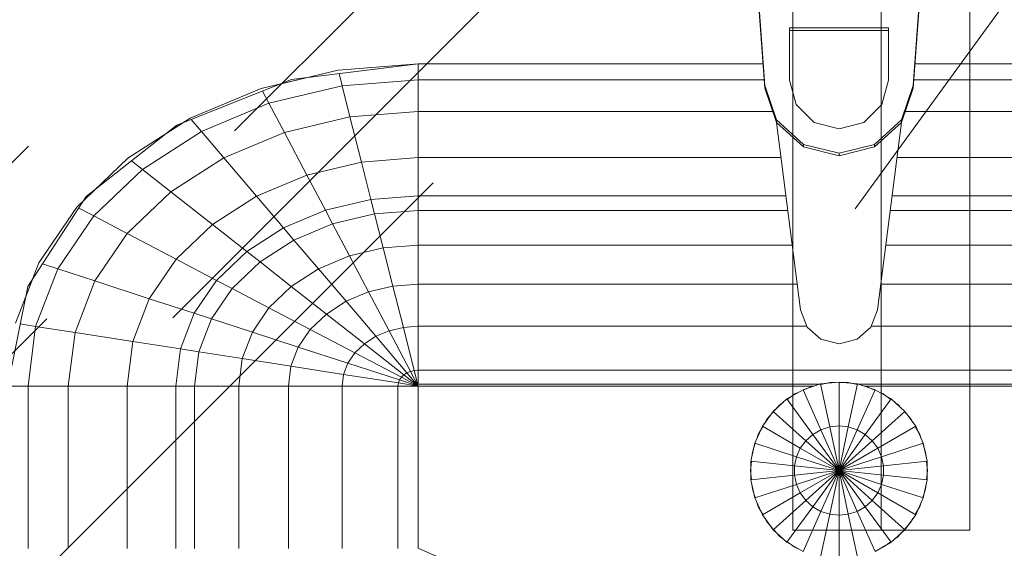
# Model space of a CAD drawing. Header units: millimetres. Extents: x -121 to 21670, y 1231 to 39176.
# Tile 25 of 72: x 9423 to 9701, y 35469 to 35618. Entities that reach past the tile are written whole.
import ezdxf

# ---------------------------------------------------------------- set-up
doc = ezdxf.new("R2010")
doc.units = ezdxf.units.MM
doc.linetypes.add('ADSK_Осевая', pattern=[700, 500, -100, 0, -100])
doc.linetypes.add('ADSK_Штриховая_ш3 п1_5', pattern=[225, 150, -75])
for name, color, linetype, lineweight in [('A-____-____-DIMS', 211, 'Continuous', 9), ('A-____-____-DIMS-50', 211, 'Continuous', 9), ('A-DETL-____-MBND', 5, 'ADSK_Штриховая_ш3 п1_5', 20), ('M-EQPM-____-OTLN', 50, 'Continuous', 20), ('P-PIPE-____-CNTR', 3, 'ADSK_Осевая', 20), ('P-PIPE-____-IDEN', 2, 'Continuous', 20), ('P-PIPE-____-OTLN', 3, 'Continuous', 20)]:
    doc.layers.add(name, color=color, linetype=linetype, lineweight=lineweight)
doc.styles.add('GOST Common_1', font='GOST_Common.ttf', dxfattribs={"width": 0.9, "height": 125})
doc.dimstyles.new('ADSK_Основной_2_5_мм', dxfattribs={"dimscale": 304.8, "dimtxt": 0.412449, "dimasz": 0.328084, "dimexe": 0.246063, "dimexo": 0.000807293, "dimgap": 0.049213, "dimtad": 1, "dimdec": 0, "dimlfac": 304.8, "dimdsep": 46, "dimtxsty": 'GOST Common_1', "dimblk1": 'OBLIQUE', "dimblk2": 'OBLIQUE', "dimsah": 1, "dimcen": 0.09, "dimdle": 0.246063, "dimazin": 2, "dimtfac": 1, "dimtdec": 4, "dimtix": 1, "dimtmove": 0, "dimatfit": 3, "dimfxl": 1, "dimtvp": 1, "dimtolj": 1, "dimtzin": 0, "dimlwd": 20, "dimlwe": 20, "dimarcsym": 2})

# ---------------------------------------------------------------- blocks, each defined once
blk = doc.blocks.new('Прямая форма - V line-609801-В_Этаж 02_Канализация')
at = {"layer": 'M-EQPM-____-OTLN', "color": 253}
for p, q in [((-23.89, -58.26), (-20.95, -98.41)), ((20.95, -98.41), (23.89, -58.26)), ((-20.95, -99.15), (-23.89, -59.01)), ((23.89, -59.01), (20.95, -99.15)), ((-14, -96.93), (-14, -82.11)), ((-14, -82.11), (14, -82.11)), ((14, -82.86), (-14, -82.86)), ((14, -82.11), (14, -96.93)), ((-163.2, -99.24), (-141.45, -94.07)), ((-118.83, -92.28), (-154.66, -96.74)), ((-141.45, -94.07), (-118.83, -92.32)), ((-21.4, -92.28), (-118.83, -92.28)), ((-118.83, -92.32), (-21.39, -92.32)), ((-118.83, -96.84), (-118.83, -92.32)), ((-118.83, -92.32), (-118.83, -96.84)), ((21.39, -92.32), (118.83, -92.32)), ((118.83, -92.28), (21.4, -92.28)), ((-154.66, -96.74), (-186.98, -109.66)), ((-150.5, -96.22), (-157.58, -97.91)), ((-140.32, -98.51), (-141.2, -95.06)), ((-118.83, -96.84), (-140.32, -98.51)), ((-21.06, -96.84), (-118.83, -96.84)), ((-118.83, -105.76), (-118.83, -96.84)), ((-118.83, -96.84), (-118.83, -105.76)), ((-12.12, -103.8), (-14, -96.93)), ((14, -96.93), (12.12, -103.8)), ((118.83, -96.84), (21.06, -96.84)), ((-183.25, -107.65), (-163.2, -99.24)), ((-160.99, -103.42), (-162.8, -99.99)), ((-140.32, -98.51), (-160.99, -103.42)), ((-138.11, -107.25), (-140.32, -98.51)), ((-20.95, -98.41), (-17.66, -108.08)), ((-20.95, -98.41), (-20.95, -99.15)), ((-17.66, -108.83), (-20.95, -99.15)), ((17.66, -108.08), (20.95, -98.41)), ((20.95, -99.15), (17.66, -108.83)), ((20.95, -98.41), (20.95, -99.15)), ((-160.99, -103.42), (-180.04, -111.41)), ((-156.64, -111.66), (-160.99, -103.42)), ((-7, -108.84), (-12.12, -103.8)), ((12.12, -103.8), (7, -108.84)), ((-200.82, -118.96), (-183.25, -107.65)), ((-180.04, -111.41), (-182.92, -108.03)), ((-138.11, -107.25), (-156.64, -111.66)), ((-118.83, -105.76), (-138.11, -107.25)), ((-134.86, -120.03), (-138.11, -107.25)), ((-18.88, -105.76), (-118.83, -105.76)), ((-118.83, -118.79), (-118.83, -105.76)), ((-118.83, -105.76), (-118.83, -118.79)), ((-17.66, -108.08), (-10.06, -115.03)), ((-17.66, -108.08), (-17.66, -108.83)), ((10.06, -115.03), (17.66, -108.08)), ((17.66, -108.08), (17.66, -108.83)), ((118.83, -105.76), (18.71, -105.76)), ((-186.98, -109.66), (-212.64, -129.78)), ((-185.36, -109.01), (-189.8, -111.86)), ((-10.06, -115.78), (-17.66, -108.83)), ((-17.64, -108.83), (-10.91, -161.71)), ((0, -110.68), (-7, -108.84)), ((7, -108.84), (0, -110.68)), ((17.66, -108.83), (10.06, -115.78)), ((10.91, -161.71), (17.64, -108.83)), ((-180.04, -111.41), (-196.74, -122.16)), ((-173.73, -118.82), (-180.04, -111.41)), ((-156.64, -111.66), (-173.73, -118.82)), ((-150.29, -123.7), (-156.64, -111.66)), ((-10.06, -115.03), (0, -117.56)), ((-10.06, -115.03), (-10.06, -115.78)), ((0, -118.3), (-10.06, -115.78)), ((0, -117.56), (10.06, -115.03)), ((10.06, -115.78), (0, -118.3)), ((10.06, -115.03), (10.06, -115.78)), ((-215.24, -132.74), (-200.82, -118.96)), ((-173.73, -118.82), (-188.7, -128.46)), ((-164.5, -129.66), (-173.73, -118.82)), ((-118.83, -118.79), (-134.86, -120.03)), ((-16.37, -118.79), (-118.83, -118.79)), ((-118.83, -129.56), (-118.83, -118.79)), ((-118.83, -118.79), (-118.83, -129.56)), ((0, -117.56), (0, -118.3)), ((118.83, -118.79), (16.37, -118.79)), ((-196.74, -122.16), (-210.44, -135.26)), ((-196.74, -122.16), (-199.83, -119.73)), ((-188.7, -128.46), (-196.74, -122.16)), ((-134.86, -120.03), (-150.29, -123.7)), ((-132.18, -130.59), (-134.86, -120.03)), ((-150.29, -123.7), (-164.5, -129.66)), ((-145.03, -133.65), (-150.29, -123.7)), ((-209.86, -127.6), (-213.45, -131.03)), ((-212.64, -129.78), (-229.11, -155.13)), ((-188.7, -128.46), (-200.99, -140.21)), ((-176.96, -137.68), (-188.7, -128.46)), ((-164.5, -129.66), (-176.96, -137.68)), ((-156.87, -138.61), (-164.5, -129.66)), ((-132.18, -130.59), (-145.03, -133.65)), ((-118.83, -129.56), (-132.18, -130.59)), ((-131.15, -134.66), (-132.18, -130.59)), ((-15, -129.56), (-118.83, -129.56)), ((-118.83, -133.71), (-118.83, -129.56)), ((-118.83, -129.56), (-118.83, -133.71)), ((118.83, -129.56), (15, -129.56)), ((-225.96, -148.47), (-215.24, -132.74)), ((-210.44, -135.26), (-214.73, -133.01)), ((-210.44, -135.26), (-220.62, -150.2)), ((-200.99, -140.21), (-210.44, -135.26)), ((-145.03, -133.65), (-156.87, -138.61)), ((-143.01, -137.48), (-145.03, -133.65)), ((-131.15, -134.66), (-143.01, -137.48)), ((-118.83, -133.71), (-131.15, -134.66)), ((-128.72, -144.27), (-131.15, -134.66)), ((-14.47, -133.71), (-118.83, -133.71)), ((-118.83, -143.5), (-118.83, -133.71)), ((-118.83, -133.71), (-118.83, -143.5)), ((118.83, -133.71), (14.47, -133.71)), ((-176.96, -137.68), (-187.18, -147.45)), ((-167.24, -145.29), (-176.96, -137.68)), ((-156.87, -138.61), (-167.24, -145.29)), ((-153.93, -142.06), (-156.87, -138.61)), ((-143.01, -137.48), (-153.93, -142.06)), ((-138.23, -146.53), (-143.01, -137.48)), ((-200.99, -140.21), (-210.13, -153.61)), ((-187.18, -147.45), (-200.99, -140.21)), ((-153.93, -142.06), (-163.51, -148.22)), ((-146.99, -150.2), (-153.93, -142.06)), ((-128.72, -144.27), (-138.23, -146.53)), ((-118.83, -143.5), (-128.72, -144.27)), ((-125.98, -155.06), (-128.72, -144.27)), ((-13.23, -143.5), (-118.83, -143.5)), ((-118.83, -154.51), (-118.83, -143.5)), ((-118.83, -143.5), (-118.83, -154.51)), ((118.83, -143.5), (13.23, -143.5)), ((-167.24, -145.29), (-175.76, -153.43)), ((-163.51, -148.22), (-167.24, -145.29)), ((-138.23, -146.53), (-146.99, -150.2)), ((-132.86, -156.7), (-138.23, -146.53)), ((-232.55, -165.53), (-225.96, -148.47)), ((-220.62, -150.2), (-224.98, -148.78)), ((-187.18, -147.45), (-194.78, -158.6)), ((-175.76, -153.43), (-187.18, -147.45)), ((-163.51, -148.22), (-171.37, -155.74)), ((-154.68, -155.15), (-163.51, -148.22)), ((-220.62, -150.2), (-226.89, -166.41)), ((-210.13, -153.61), (-220.62, -150.2)), ((-146.99, -150.2), (-154.68, -155.15)), ((-139.2, -159.35), (-146.99, -150.2)), ((-229.11, -155.13), (-234.78, -183.24)), ((-227.69, -152.95), (-229.73, -158.23)), ((-210.13, -153.61), (-215.75, -168.15)), ((-194.78, -158.6), (-210.13, -153.61)), ((-175.76, -153.43), (-182.09, -162.72)), ((-171.37, -155.74), (-175.76, -153.43)), ((-154.68, -155.15), (-160.98, -161.18)), ((-144.76, -162.93), (-154.68, -155.15)), ((-125.98, -155.06), (-132.86, -156.7)), ((-118.83, -154.51), (-125.98, -155.06)), ((-123.03, -166.71), (-125.98, -155.06)), ((-11.83, -154.51), (-118.83, -154.51)), ((-118.83, -166.38), (-118.83, -154.51)), ((-118.83, -154.51), (-118.83, -166.38)), ((118.83, -154.51), (11.83, -154.51)), ((-171.37, -155.74), (-177.21, -164.3)), ((-160.98, -161.18), (-171.37, -155.74)), ((-132.86, -156.7), (-139.2, -159.35)), ((-127.07, -167.67), (-132.86, -156.7)), ((-194.78, -158.6), (-199.45, -170.69)), ((-182.09, -162.72), (-194.78, -158.6)), ((-160.98, -161.18), (-165.67, -168.05)), ((-149.32, -167.29), (-160.98, -161.18)), ((-139.2, -159.35), (-144.76, -162.93)), ((-130.79, -169.23), (-139.2, -159.35)), ((-182.09, -162.72), (-185.98, -172.79)), ((-177.21, -164.3), (-182.09, -162.72)), ((-144.76, -162.93), (-149.32, -167.29)), ((-134.05, -171.33), (-144.76, -162.93)), ((-10.91, -161.71), (-9.03, -166.6)), ((9.03, -166.6), (10.91, -161.71)), ((-226.89, -166.41), (-231.25, -165.73)), ((-226.89, -166.41), (-229.01, -183.27)), ((-215.75, -168.15), (-226.89, -166.41)), ((-177.21, -164.3), (-180.8, -173.6)), ((-165.67, -168.05), (-177.21, -164.3)), ((-123.03, -166.71), (-127.07, -167.67)), ((-118.83, -166.38), (-123.03, -166.71)), ((-119.94, -178.86), (-123.03, -166.71)), ((-9.11, -166.38), (-118.83, -166.38)), ((-118.83, -178.78), (-118.83, -166.38)), ((-118.83, -166.38), (-118.83, -178.78)), ((-9.03, -166.6), (-5.09, -170.07)), ((5.09, -170.07), (9.03, -166.6)), ((118.83, -166.38), (9.11, -166.38)), ((-215.75, -168.15), (-217.65, -183.27)), ((-199.45, -170.69), (-215.75, -168.15)), ((-165.67, -168.05), (-168.55, -175.51)), ((-152.71, -172.26), (-165.67, -168.05)), ((-149.32, -167.29), (-152.71, -172.26)), ((-136.73, -173.89), (-149.32, -167.29)), ((-130.79, -169.23), (-134.05, -171.33)), ((-127.07, -167.67), (-130.79, -169.23)), ((-122.01, -179.53), (-130.79, -169.23)), ((-121.02, -179.12), (-127.07, -167.67)), ((-199.45, -170.69), (-201.03, -183.27)), ((-185.98, -172.79), (-199.45, -170.69)), ((-152.71, -172.26), (-154.8, -177.66)), ((-138.72, -176.81), (-152.71, -172.26)), ((-134.05, -171.33), (-136.73, -173.89)), ((-122.88, -180.09), (-134.05, -171.33)), ((-5.09, -170.07), (0, -171.32)), ((0, -171.32), (5.09, -170.07)), ((-185.98, -172.79), (-187.3, -183.27)), ((-180.8, -173.6), (-185.98, -172.79)), ((-180.8, -173.6), (-182.02, -183.27)), ((-168.55, -175.51), (-180.8, -173.6)), ((-136.73, -173.89), (-138.72, -176.81)), ((-123.59, -180.77), (-136.73, -173.89)), ((-168.55, -175.51), (-169.53, -183.27)), ((-154.8, -177.66), (-168.55, -175.51)), ((-154.8, -177.66), (-155.5, -183.27)), ((-139.94, -179.98), (-154.8, -177.66)), ((-138.72, -176.81), (-139.94, -179.98)), ((-124.12, -181.55), (-138.72, -176.81)), ((-139.94, -179.98), (-140.36, -183.27)), ((-124.45, -182.4), (-139.94, -179.98)), ((-122.88, -180.09), (-123.59, -180.77)), ((-122.01, -179.53), (-122.88, -180.09)), ((-118.83, -183.27), (-122.88, -180.09)), ((-121.02, -179.12), (-122.01, -179.53)), ((-118.83, -183.27), (-122.01, -179.53)), ((-119.94, -178.86), (-121.02, -179.12)), ((-118.83, -183.27), (-121.02, -179.12)), ((-118.83, -178.78), (-119.94, -178.86)), ((-118.83, -183.27), (-119.94, -178.86)), ((118.83, -178.78), (-118.83, -178.78)), ((-118.83, -182.73), (-118.83, -178.78)), ((-118.83, -178.78), (-118.83, -182.73)), ((-229.01, -183.27), (-234.78, -183.27)), ((-234.78, -183.27), (-229.01, -183.27)), ((-217.65, -183.27), (-229.01, -183.27)), ((-229.01, -183.27), (-229.01, -229.09)), ((-229.01, -183.27), (-217.65, -183.27)), ((-201.03, -183.27), (-217.65, -183.27)), ((-217.65, -183.27), (-217.65, -229.09)), ((-217.65, -183.27), (-201.03, -183.27)), ((-187.3, -183.27), (-201.03, -183.27)), ((-201.03, -183.27), (-201.03, -229.09)), ((-201.03, -183.27), (-187.3, -183.27)), ((-182.02, -183.27), (-187.3, -183.27)), ((-187.3, -183.27), (-187.3, -229.09)), ((-187.3, -183.27), (-182.02, -183.27)), ((-169.53, -183.27), (-182.02, -183.27)), ((-182.02, -183.27), (-182.02, -229.09)), ((-182.02, -183.27), (-169.53, -183.27)), ((-155.5, -183.27), (-169.53, -183.27)), ((-169.53, -183.27), (-169.53, -229.09)), ((-169.53, -183.27), (-155.5, -183.27)), ((-140.36, -183.27), (-155.5, -183.27)), ((-155.5, -183.27), (-155.5, -229.09)), ((-155.5, -183.27), (-140.36, -183.27)), ((-124.56, -183.27), (-140.36, -183.27)), ((-140.36, -183.27), (-140.36, -229.09)), ((-140.36, -183.27), (-124.56, -183.27)), ((-124.45, -182.4), (-124.56, -183.27)), ((-118.83, -183.27), (-124.56, -183.27)), ((-124.56, -183.27), (-124.56, -229.09)), ((-124.56, -183.27), (-118.83, -183.27)), ((-124.12, -181.55), (-124.45, -182.4)), ((-118.83, -183.27), (-124.45, -182.4)), ((-123.59, -180.77), (-124.12, -181.55)), ((-118.83, -183.27), (-124.12, -181.55)), ((-118.83, -183.27), (-123.59, -180.77)), ((-118.83, -182.73), (-5.2, -182.73)), ((-7.32, -183.27), (-118.83, -183.27)), ((-118.83, -229.07), (-118.83, -183.27)), ((-118.83, -183.27), (-118.83, -229.07)), ((-5.2, -182.68), (-10.17, -184.3)), ((-10.11, -184.42), (-7.73, -183.36)), ((-7.73, -183.36), (-6.44, -183.09)), ((0, -182.13), (-5.2, -182.68)), ((-5.2, -182.68), (-2.62, -194.79)), ((-5.17, -182.82), (-2.61, -182.27)), ((-2.61, -182.27), (-1.3, -182.27)), ((0, -194.51), (0, -182.13)), ((5.2, -182.68), (0, -182.13)), ((0, -182.27), (2.61, -182.27)), ((2.61, -182.27), (5.17, -182.82)), ((2.62, -194.79), (5.2, -182.68)), ((10.17, -184.3), (5.2, -182.68)), ((5.34, -182.73), (118.83, -182.73)), ((6.44, -183.09), (7.73, -183.36)), ((118.83, -183.27), (7.32, -183.27)), ((7.73, -183.36), (10.11, -184.42)), ((-10.17, -184.3), (-14.69, -186.91)), ((-14.61, -187.02), (-12.5, -185.48)), ((-12.5, -185.48), (-11.3, -184.95)), ((-10.17, -184.3), (-5.13, -195.6)), ((5.13, -195.6), (10.17, -184.3)), ((14.69, -186.91), (10.17, -184.3)), ((11.3, -184.95), (12.5, -185.48)), ((12.5, -185.48), (14.61, -187.02)), ((-14.69, -186.91), (-18.58, -190.41)), ((-18.48, -190.5), (-16.73, -188.56)), ((-16.73, -188.56), (-15.67, -187.79)), ((-14.69, -186.91), (-7.42, -196.92)), ((7.42, -196.92), (14.69, -186.91)), ((18.58, -190.41), (14.69, -186.91)), ((15.67, -187.79), (16.73, -188.56)), ((16.73, -188.56), (17.6, -189.53)), ((-18.58, -190.41), (-21.65, -194.63)), ((-20.23, -192.44), (-18.88, -190.95)), ((-18.58, -190.41), (-9.38, -198.69)), ((9.38, -198.69), (18.58, -190.41)), ((18.48, -190.5), (20.23, -192.44)), ((21.65, -194.63), (18.58, -190.41)), ((-21.65, -194.63), (-23.78, -199.41)), ((-21.65, -194.63), (-10.93, -200.82)), ((-20.88, -193.58), (-20.23, -192.44)), ((0, -194.51), (-2.62, -194.79)), ((0, -207.13), (0, -194.51)), ((2.62, -194.79), (0, -194.51)), ((10.93, -200.82), (21.65, -194.63)), ((20.23, -192.44), (20.88, -193.58)), ((23.78, -199.41), (21.65, -194.63)), ((-23.24, -198.21), (-22.84, -196.97)), ((-22.84, -196.97), (-21.53, -194.7)), ((-7.42, -196.92), (-9.38, -198.69)), ((-5.13, -195.6), (-7.42, -196.92)), ((-7.42, -196.92), (0, -207.13)), ((-2.62, -194.79), (-5.13, -195.6)), ((-5.13, -195.6), (0, -207.13)), ((-2.62, -194.79), (0, -207.13)), ((0, -207.13), (2.62, -194.79)), ((0, -207.13), (5.13, -195.6)), ((0, -207.13), (7.42, -196.92)), ((5.13, -195.6), (2.62, -194.79)), ((7.42, -196.92), (5.13, -195.6)), ((9.38, -198.69), (7.42, -196.92)), ((21.53, -194.7), (22.84, -196.97)), ((22.84, -196.97), (23.24, -198.21)), ((-23.78, -199.41), (-24.86, -204.52)), ((-24.45, -201.94), (-23.65, -199.45)), ((-23.78, -199.41), (-12, -203.23)), ((-9.38, -198.69), (-10.93, -200.82)), ((-9.38, -198.69), (0, -207.13)), ((0, -207.13), (9.38, -198.69)), ((10.93, -200.82), (9.38, -198.69)), ((12, -203.23), (23.78, -199.41)), ((23.65, -199.45), (24.45, -201.94)), ((24.86, -204.52), (23.78, -199.41)), ((-24.59, -203.24), (-24.45, -201.94)), ((-10.93, -200.82), (-12, -203.23)), ((-10.93, -200.82), (0, -207.13)), ((0, -207.13), (10.93, -200.82)), ((12, -203.23), (10.93, -200.82)), ((24.45, -201.94), (24.59, -203.24)), ((-25, -207.13), (-24.73, -204.54)), ((-24.86, -204.52), (-12.55, -205.82)), ((-24.86, -204.52), (-24.86, -209.75)), ((-12, -203.23), (-12.55, -205.82)), ((-12, -203.23), (0, -207.13)), ((0, -207.13), (12, -203.23)), ((12.55, -205.82), (12, -203.23)), ((12.55, -205.82), (24.86, -204.52)), ((24.73, -204.54), (25, -207.13)), ((24.86, -209.75), (24.86, -204.52)), ((-24.73, -209.73), (-25, -207.13)), ((-24.86, -209.75), (-12.55, -208.45)), ((-12.55, -205.82), (0, -207.13)), ((-12.55, -205.82), (-12.55, -208.45)), ((-12.55, -208.45), (0, -207.13)), ((-12.55, -208.45), (-12, -211.04)), ((-12, -211.04), (0, -207.13)), ((-10.93, -213.45), (0, -207.13)), ((-9.38, -215.58), (0, -207.13)), ((-7.42, -217.35), (0, -207.13)), ((-5.13, -218.67), (0, -207.13)), ((-2.62, -219.48), (0, -207.13)), ((0, -207.13), (12.55, -205.82)), ((0, -207.13), (12.55, -208.45)), ((0, -207.13), (12, -211.04)), ((0, -207.13), (10.93, -213.45)), ((0, -207.13), (9.38, -215.58)), ((0, -207.13), (7.42, -217.35)), ((0, -207.13), (5.13, -218.67)), ((0, -207.13), (2.62, -219.48)), ((0, -219.76), (0, -207.13)), ((12, -211.04), (12.55, -208.45)), ((12.55, -208.45), (12.55, -205.82)), ((12.55, -208.45), (24.86, -209.75)), ((25, -207.13), (24.73, -209.73)), ((-24.86, -209.75), (-23.78, -214.86)), ((-24.45, -212.33), (-24.59, -211.03)), ((-23.78, -214.86), (-12, -211.04)), ((-12, -211.04), (-10.93, -213.45)), ((10.93, -213.45), (12, -211.04)), ((12, -211.04), (23.78, -214.86)), ((23.78, -214.86), (24.86, -209.75)), ((24.59, -211.03), (24.45, -212.33)), ((-23.65, -214.82), (-24.45, -212.33)), ((-21.65, -219.63), (-10.93, -213.45)), ((-10.93, -213.45), (-9.38, -215.58)), ((9.38, -215.58), (10.93, -213.45)), ((10.93, -213.45), (21.65, -219.63)), ((24.45, -212.33), (23.65, -214.82)), ((-23.78, -214.86), (-21.65, -219.63)), ((-22.84, -217.3), (-23.24, -216.06)), ((-18.58, -223.86), (-9.38, -215.58)), ((-9.38, -215.58), (-7.42, -217.35)), ((7.42, -217.35), (9.38, -215.58)), ((9.38, -215.58), (18.58, -223.86)), ((21.65, -219.63), (23.78, -214.86)), ((23.24, -216.06), (22.84, -217.3)), ((-21.53, -219.57), (-22.84, -217.3)), ((-21.65, -219.63), (-18.58, -223.86)), ((-14.69, -227.36), (-7.42, -217.35)), ((-10.17, -229.97), (-5.13, -218.67)), ((-7.42, -217.35), (-5.13, -218.67)), ((-5.2, -231.59), (-2.62, -219.48)), ((-5.13, -218.67), (-2.62, -219.48)), ((-2.62, -219.48), (0, -219.76)), ((0, -219.76), (2.62, -219.48)), ((2.62, -219.48), (5.13, -218.67)), ((2.62, -219.48), (5.2, -231.59)), ((5.13, -218.67), (7.42, -217.35)), ((5.13, -218.67), (10.17, -229.97)), ((7.42, -217.35), (14.69, -227.36)), ((18.58, -223.86), (21.65, -219.63)), ((22.84, -217.3), (21.53, -219.57)), ((-20.23, -221.83), (-20.88, -220.69)), ((-18.88, -223.32), (-20.23, -221.83)), ((0, -232.13), (0, -219.76)), ((20.23, -221.83), (18.48, -223.77)), ((20.88, -220.69), (20.23, -221.83)), ((-18.58, -223.86), (-14.69, -227.36)), ((-16.73, -225.71), (-18.48, -223.77)), ((14.69, -227.36), (18.58, -223.86)), ((17.6, -224.74), (16.73, -225.71)), ((-15.67, -226.48), (-16.73, -225.71)), ((-14.69, -227.36), (-10.17, -229.97)), ((-12.5, -228.79), (-14.61, -227.25)), ((10.17, -229.97), (14.69, -227.36)), ((14.61, -227.25), (12.5, -228.79)), ((16.73, -225.71), (15.67, -226.48)), ((-118.84, -229.07), (-73.23, -249.09)), ((-11.3, -229.32), (-12.5, -228.79)), ((12.5, -228.79), (11.3, -229.32))]:
    blk.add_line(p, q, dxfattribs=at)
blk = doc.blocks.new('Прямая форма - FU - 054-611907-В_Этаж 02_Канализация')
blk.add_blockref('Прямая форма - V line-609801-В_Этаж 02_Канализация', (0, 0))
blk = doc.blocks.new('V line_ifc_RVT-1-В_Этаж 02_Канализация')
at = {"layer": 'M-EQPM-____-OTLN', "color": 253, "lineweight": 20}
blk.add_blockref('Прямая форма - FU - 054-611907-В_Этаж 02_Канализация', (29731.29, 35697.63), dxfattribs=at)
blk = doc.blocks.new('ADSK_M_Трубы_Уклоны - Фактический_0_0Х0_Знак слева-556982-В_Этаж 02_Канализация')
at = {"layer": 'P-PIPE-____-IDEN'}
for q in [(2, 2), (2, 0)]:
    blk.add_line((0, 0), q, dxfattribs=at)
blk = doc.blocks.new('DIMBLOCK1-В_Этаж 02_Канализация')
at = {"layer": 'A-____-____-DIMS-50', "lineweight": 20}
for p, q in [((9666.09, 35068.51), (9666.09, 35398.71)), ((10216.09, 35068.51), (10216.09, 35143.51)), ((9591.09, 35068.51), (10291.09, 35068.51)), ((9666.09, 35068.51), (9666.09, 34993.51)), ((10216.09, 35068.51), (10216.09, 35064.23))]:
    blk.add_line(p, q, dxfattribs=at)
at = {"layer": 'A-____-____-DIMS-50', "lineweight": 40}
for p, q in [((9666.09, 35068.51), (9716.09, 35118.51)), ((10216.09, 35068.51), (10266.09, 35118.51)), ((9666.09, 35068.51), (9616.09, 35018.51)), ((10216.09, 35068.51), (10166.09, 35018.51))]:
    blk.add_line(p, q, dxfattribs=at)
at = {"layer": 'A-____-____-DIMS-50', "color": 0, "lineweight": 20, "insert": (9822.84, 35246.87), "char_height": 125, "width": 283.8162, "attachment_point": 1, "line_spacing_factor": 1.022761, "style": 'GOST Common_1'}
blk.add_mtext('550', dxfattribs=at)
blk = doc.blocks.new('_Oblique')
at = {"color": 0, "linetype": 'ByBlock', "lineweight": -2}
blk.add_line((-0.5, -0.5), (0.5, 0.5), dxfattribs=at)

msp = doc.modelspace()

# ---------------------------------------------------------------- linework, layer by layer
at = {"layer": 'A-DETL-____-MBND', "color": 22}
for p, q in [((9589.5006, 35692.4702), (9273.1195, 35376.0892)), ((9274.3191, 35306.578), (9624.8559, 35657.1149)), ((9572.1063, 35639.7206), (9276.3864, 35344.0007))]:
    msp.add_line(p, q, dxfattribs=at)
at = {"layer": 'P-PIPE-____-CNTR', "color": 22}
msp.add_line((9666.0919, 35473.7062), (9666.0919, 35656.7062), dxfattribs=at)
at = {"layer": 'P-PIPE-____-IDEN'}
msp.add_line((9658.7412, 35564.4326), (10039.0216, 36087.3385), dxfattribs=at)
at = {"layer": 'P-PIPE-____-OTLN', "color": 22}
for p, q in [((9641.0919, 35656.7062), (9641.0919, 35473.7062)), ((9691.0919, 35473.7062), (9691.0919, 35656.7062)), ((9641.0919, 35473.7062), (9691.0919, 35473.7062))]:
    msp.add_line(p, q, dxfattribs=at)

# ---------------------------------------------------------------- block references
at = {"lineweight": 9}
msp.add_blockref('V line_ifc_RVT-1-В_Этаж 02_Канализация', (-20077.1477, 0), dxfattribs=at)
at = {"layer": 'P-PIPE-____-IDEN', "xscale": 49.99999999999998, "yscale": 49.99999999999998, "zscale": 49.99999999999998, "rotation": 45.00000000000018}
msp.add_blockref('ADSK_M_Трубы_Уклоны - Фактический_0_0Х0_Знак слева-556982-В_Этаж 02_Канализация', (9354.5286, 35511.4122), dxfattribs=at)

# ---------------------------------------------------------------- dimensions: what is measured, and where the dimension line sits
at = {"layer": 'A-____-____-DIMS', "lineweight": 20}
dim = msp.add_linear_dim(base=(10216.0919, 35068.5148), p1=(9666.0919, 35473.7062), p2=(10216.0919, 35139.2255), dimstyle='ADSK_Основной_2_5_мм', override={"dimpost": '<>', "dimfxl": 643.721452}, dxfattribs=at)
dim.commit()
dim.dimension.update_dxf_attribs({"geometry": 'DIMBLOCK1-В_Этаж 02_Канализация', "text_midpoint": (9941.0919, 35146.0148)})

doc.saveas('drawing.dxf')
